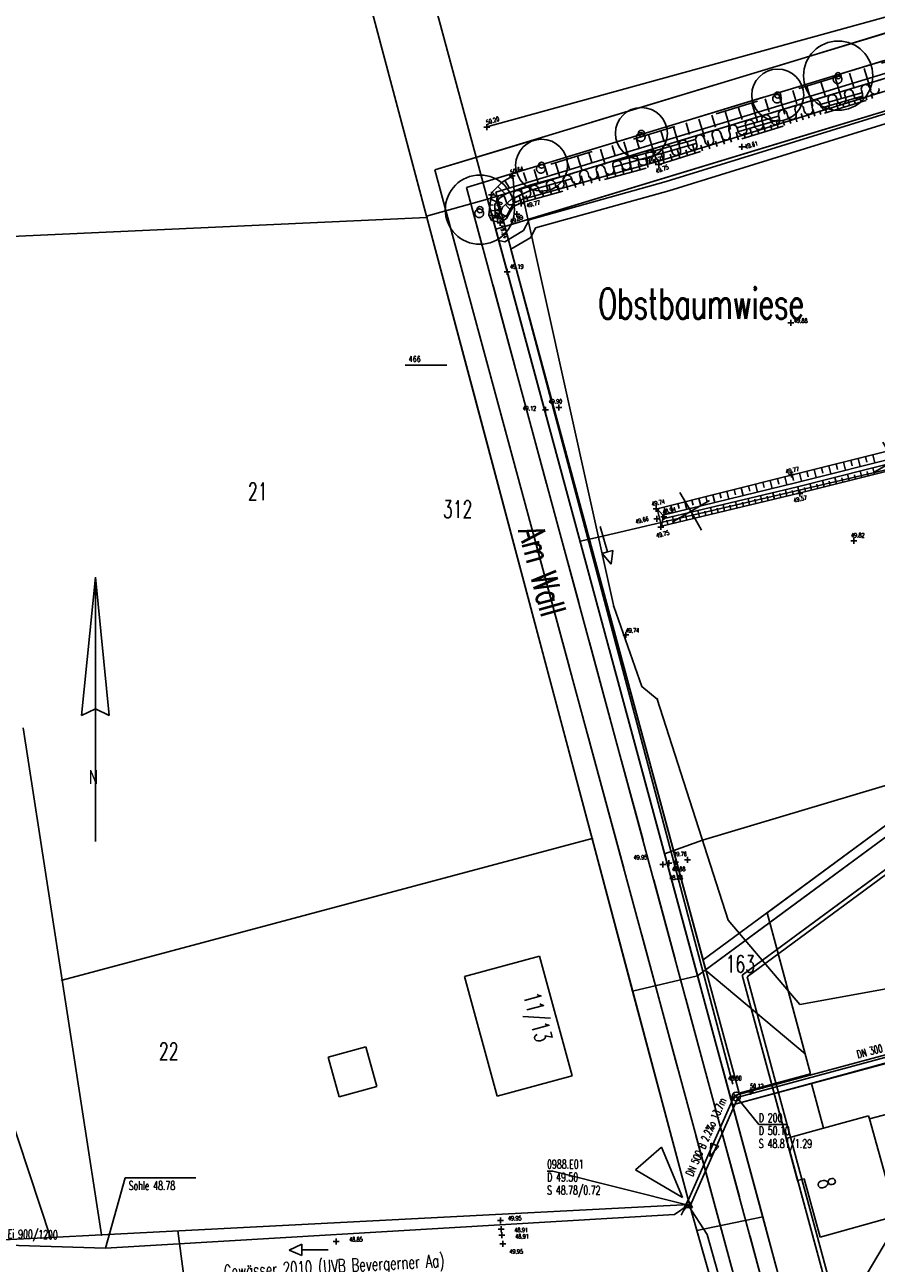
# Model space of a CAD drawing. Extents: x 3408772 to 3410442, y 5787844 to 5790056.
# Tile 27 of 80: x 3409708 to 3409806, y 5788700 to 5788843. Entities that reach past the tile are written whole.
import ezdxf

# ---------------------------------------------------------------- set-up
doc = ezdxf.new("R2010")
doc.units = 0
doc.header["$MEASUREMENT"] = 0
for name, pattern in [('LINIENART0', [0]), ('LINIENART1', [50, 40, -10]), ('LINIENART2', [26, 20, -6]), ('LINIENART4', [120, 70, -10, 10, -10, 10, -10]), ('LINIENART5', [10, 5, -5]), ('LINIENART6', [65, 40, -10, 5, -10])]:
    doc.linetypes.add(name, pattern=pattern)
for name, color, linetype in [('bauabschnitte1', 7, 'Continuous'), ('dxf_amwasser3', 7, 'Continuous'), ('Gewaesser-Nr__59', 7, 'Continuous'), ('Gewässer', 7, 'Continuous'), ('Gewässer verrohrt', 7, 'Continuous'), ('hoehen_lp', 7, 'Continuous'), ('K140-KATASTERTOPO', 7, 'Continuous'), ('KATASTER', 7, 'Continuous'), ('NULLEBENE', 7, 'Continuous'), ('Parzelierung_B-Plan', 7, 'Continuous'), ('Schmelzer_frei', 7, 'Continuous'), ('Straßenbau', 7, 'Continuous'), ('SwKanalPlanung', 7, 'Continuous'), ('TOP-BOESCHUNG', 7, 'Continuous'), ('TOP-HOEHENI', 7, 'Continuous'), ('TOP-LINIEN', 7, 'Continuous'), ('TOP-SYMBOLE', 7, 'Continuous')]:
    doc.layers.add(name, color=color, linetype=linetype)
doc.styles.add('SIMPLEX', font='simplex')

# ---------------------------------------------------------------- blocks, each defined once
blk = doc.blocks.new('806-303')
at = {"layer": 'NULLEBENE', "color": 7, "linetype": 'LINIENART6'}
blk.add_circle((0, -0.006), 0.251, dxfattribs=at)
blk = doc.blocks.new('GELAEN-109')
at = {"layer": 'NULLEBENE', "color": 1, "linetype": 'LINIENART0'}
for p, q in [((-0.188, 0.188), (0.188, -0.188)), ((-0.188, -0.188), (0.188, 0.188))]:
    blk.add_line(p, q, dxfattribs=at)
blk = doc.blocks.new('GEWPFEIL-242')
at = {"layer": 'NULLEBENE', "color": 194, "linetype": 'LINIENART0'}
for p, q in [((-22.65827, -0.11079), (-0.00046, 10.10744)), ((-0.00046, 10.10744), (-0.00046, 0.00028)), ((0, 0), (0, -10)), ((0, 0), (46.944, 0)), ((-22.65827, -0.11079), (-22.65827, -0.11079)), ((-0.00046, -9.99972), (-22.65827, -0.11079))]:
    blk.add_line(p, q, dxfattribs=at)
blk = doc.blocks.new('NORDPFEIL-57')
at = {"layer": 'NULLEBENE', "color": 144, "linetype": 'LINIENART0'}
for p, q in [((0, 38.1882), (-2, 18.1882)), ((0, 38.1882), (0, 38.1882)), ((0, 19.1882), (0, 38.1882)), ((0, 38.1882), (2, 18.1882)), ((-2, 18.1882), (0, 19.1882)), ((0, 0), (0, 19.1882)), ((2, 18.1882), (0, 19.1882))]:
    blk.add_line(p, q, dxfattribs=at)
at = {"layer": 'NULLEBENE', "color": 144, "linetype": 'LINIENART0', "style": 'SIMPLEX', "width": 0.66046}
blk.add_text('N', height=2, dxfattribs=at).set_placement((-0.91373, 8.31812))
blk = doc.blocks.new('EINLEITUNGSSTELLE-88')
at = {"layer": 'NULLEBENE', "color": 101, "linetype": 'LINIENART0'}
for p, q in [((0, 0), (0.3, 0.1)), ((0.3, 0.1), (0.3, -0.1)), ((0, 0), (0, 0)), ((0.3, -0.1), (0, 0))]:
    blk.add_line(p, q, dxfattribs=at)
blk = doc.blocks.new('ROTKREUZ-38')
at = {"layer": 'NULLEBENE', "color": 147, "linetype": 'LINIENART0'}
for p, q in [((0, 0), (-0.70736, 0.70686)), ((0.70726, 0.70726), (-0.70695, -0.70695)), ((0.70773, -0.70723), (0, 0))]:
    blk.add_line(p, q, dxfattribs=at)
blk = doc.blocks.new('NORM-12')
at = {"layer": 'NULLEBENE', "color": 144, "linetype": 'LINIENART0'}
for q in [(-0.35355, 0.35355), (-0.35355, -0.35355), (0.35428, 0.35428), (0.35355, -0.35355)]:
    blk.add_line((0, 0), q, dxfattribs=at)
at = {"layer": 'NULLEBENE', "color": 88, "linetype": 'LINIENART0'}
blk.add_line((0.5, 0), (0.5, 0), dxfattribs=at)
at = {"layer": 'NULLEBENE', "color": 144, "linetype": 'LINIENART0'}
blk.add_circle((0, 0), 0.5, dxfattribs=at)
blk = doc.blocks.new('RPFEIL-34')
at = {"layer": 'NULLEBENE', "color": 1, "linetype": 'LINIENART0'}
for p, q in [((0.00025, 0.25048), (-0.74975, 0.50048)), ((-0.74975, -0.49952), (-0.74975, 0.50048)), ((0.00025, 0.25048), (0.75025, 0.00048)), ((0.75025, 0.00048), (0.00025, 0.25048)), ((0.75025, 0.00048), (0.00025, -0.24952)), ((0.00025, -0.24952), (-0.74975, -0.49952))]:
    blk.add_line(p, q, dxfattribs=at)
at = {"layer": 'NULLEBENE', "color": 253, "linetype": 'LINIENART0'}
blk.add_line((0.00025, -0.24952), (0.00025, -0.24952), dxfattribs=at)
blk = doc.blocks.new('EINLEITUNGSBW-101')
at = {"layer": 'NULLEBENE', "color": 101, "linetype": 'LINIENART0'}
for p, q in [((-0.5, -0.28867), (0, 0.57733)), ((-0.5, -0.28867), (0, 0.57733)), ((0, 0.57733), (0.5, -0.28867)), ((0, 0), (0.13452, 0.10425)), ((-0.5, -0.28867), (0.5, -0.28867))]:
    blk.add_line(p, q, dxfattribs=at)

msp = doc.modelspace()

# ---------------------------------------------------------------- linework, layer by layer
at = {"layer": 'bauabschnitte1', "color": 188, "linetype": 'LINIENART1'}
for p in [(3409844.75, 5788848.49), (3409798.951, 5788684.179)]:
    msp.add_line(p, (3409761.373, 5788823.163), dxfattribs=at)
at = {"layer": 'dxf_amwasser3', "color": 88, "linetype": 'LINIENART0'}
msp.add_line((3409790.352, 5788833.815), (3409790.792, 5788832.371), dxfattribs=at)
at = {"layer": 'Gewaesser-Nr__59', "color": 154, "linetype": 'LINIENART0'}
msp.add_arc((3409787.28773, 5788704.06802), 3.9145, 133.82335, 155.11204, dxfattribs=at)
at = {"layer": 'Gewässer', "color": 170, "linetype": 'LINIENART0'}
for p, q in [((3409762.33936, 5788823.96835), (3409910.36186, 5788869.1018)), ((3409789.727, 5788720.857, 48.809), (3409762.33936, 5788823.96835)), ((3409782.98065, 5788705.7992), (3409784.57719, 5788706.89224, 49.5)), ((3409782.98065, 5788705.7992), (3409784.57719, 5788706.89224, 49.5)), ((3409786.73992, 5788703.49794), (3409784.57719, 5788706.89224, 49.5)), ((3409717.19327, 5788701.89692), (3409782.98065, 5788705.7992)), ((3409717.19327, 5788701.89692), (3409782.98065, 5788705.7992)), ((3409797.97108, 5788664.26166), (3409786.73992, 5788703.49794)), ((3409797.97108, 5788664.26166), (3409786.73992, 5788703.49794))]:
    msp.add_line(p, q, dxfattribs=at)
at = {"layer": 'Gewässer verrohrt', "color": 140, "linetype": 'LINIENART0'}
for q in [(3409717.19327, 5788701.89692), (3409727.647, 5788710.036)]:
    msp.add_line((3409719.482, 5788710.036), q, dxfattribs=at)
at = {"layer": 'Gewässer verrohrt', "color": 170, "linetype": 'LINIENART1'}
msp.add_line((3409688.46996, 5788702.80617), (3409717.19327, 5788701.89692), dxfattribs=at)
at = {"layer": 'K140-KATASTERTOPO', "color": 95, "linetype": 'LINIENART0'}
for p, q in [((3409801.541, 5788837.231), (3409802.284, 5788834.798)), ((3409803.207, 5788837.74), (3409803.711, 5788836.091)), ((3409804.891, 5788838.254), (3409805.659, 5788835.74)), ((3409796.644, 5788835.736), (3409797.116, 5788834.192)), ((3409798.259, 5788836.229), (3409798.978, 5788833.875)), ((3409799.891, 5788836.728), (3409800.379, 5788835.132)), ((3409791.9, 5788834.288), (3409792.573, 5788832.085)), ((3409793.465, 5788834.765), (3409793.921, 5788833.272)), ((3409795.046, 5788835.248), (3409795.742, 5788832.971)), ((3409803.221, 5788833.987), (3409803.036, 5788834.587)), ((3409803.887, 5788834.193), (3409803.766, 5788834.583)), ((3409804.552, 5788834.398), (3409804.376, 5788834.969)), ((3409805.218, 5788834.604), (3409805.103, 5788834.975)), ((3409805.883, 5788834.81), (3409805.716, 5788835.351)), ((3409787.303, 5788832.884), (3409787.729, 5788831.489)), ((3409788.819, 5788833.347), (3409789.469, 5788831.218)), ((3409790.351, 5788833.815), (3409790.792, 5788832.371)), ((3409797.842, 5788832.325), (3409797.62, 5788833.045)), ((3409798.535, 5788832.539), (3409798.39, 5788833.009)), ((3409799.219, 5788832.75), (3409799.006, 5788833.439)), ((3409799.893, 5788832.959), (3409799.754, 5788833.408)), ((3409800.559, 5788833.164), (3409800.355, 5788833.824)), ((3409801.224, 5788833.37), (3409801.092, 5788833.8)), ((3409801.89, 5788833.576), (3409801.695, 5788834.205)), ((3409802.555, 5788833.781), (3409802.429, 5788834.191)), ((3409782.848, 5788831.524), (3409783.454, 5788829.538)), ((3409784.317, 5788831.972), (3409784.728, 5788830.625)), ((3409785.802, 5788832.426), (3409786.43, 5788830.37)), ((3409793.479, 5788830.976), (3409793.226, 5788831.793)), ((3409794.231, 5788831.209), (3409794.066, 5788831.742)), ((3409794.973, 5788831.438), (3409794.731, 5788832.222)), ((3409795.705, 5788831.664), (3409795.547, 5788832.176)), ((3409796.427, 5788831.887), (3409796.195, 5788832.639)), ((3409797.14, 5788832.108), (3409796.988, 5788832.598)), ((3409778.534, 5788830.207), (3409778.916, 5788828.955)), ((3409779.955, 5788830.64), (3409780.54, 5788828.724)), ((3409781.394, 5788831.08), (3409781.791, 5788829.779)), ((3409788.741, 5788829.512), (3409788.456, 5788830.434)), ((3409789.558, 5788829.764), (3409789.371, 5788830.367)), ((3409790.363, 5788830.013), (3409790.09, 5788830.9)), ((3409791.158, 5788830.259), (3409790.979, 5788830.838)), ((3409791.942, 5788830.501), (3409791.679, 5788831.353)), ((3409792.716, 5788830.74), (3409792.544, 5788831.296)), ((3409774.41, 5788828.947), (3409774.95, 5788827.179)), ((3409775.762, 5788829.36), (3409776.129, 5788828.158)), ((3409777.137, 5788829.78), (3409777.699, 5788827.939)), ((3409783.597, 5788827.922), (3409783.276, 5788828.959)), ((3409784.484, 5788828.196), (3409784.274, 5788828.875)), ((3409785.359, 5788828.467), (3409785.05, 5788829.465)), ((3409786.222, 5788828.733), (3409786.02, 5788829.386)), ((3409787.073, 5788828.996), (3409786.776, 5788829.956)), ((3409787.913, 5788829.256), (3409787.719, 5788829.883)), ((3409769.218, 5788827.362), (3409769.715, 5788825.733)), ((3409770.484, 5788827.749), (3409770.822, 5788826.64)), ((3409771.771, 5788828.142), (3409772.289, 5788826.444)), ((3409773.08, 5788828.541), (3409773.432, 5788827.386)), ((3409778.069, 5788826.307), (3409777.762, 5788827.405)), ((3409778.999, 5788826.567), (3409778.794, 5788827.299)), ((3409779.929, 5788826.827), (3409779.623, 5788827.925)), ((3409780.86, 5788827.087), (3409780.655, 5788827.819)), ((3409781.786, 5788827.362), (3409781.453, 5788828.44)), ((3409782.698, 5788827.644), (3409782.48, 5788828.349)), ((3409763.04, 5788825.115), (3409764.305, 5788825.862)), ((3409764.446, 5788824.123), (3409764.305, 5788825.862)), ((3409765.541, 5788826.24), (3409765.858, 5788825.202)), ((3409766.747, 5788826.608), (3409767.224, 5788825.044)), ((3409767.972, 5788826.982), (3409768.297, 5788825.918)), ((3409772.489, 5788824.749), (3409772.183, 5788825.846)), ((3409773.419, 5788825.009), (3409773.215, 5788825.74)), ((3409774.349, 5788825.269), (3409774.042, 5788826.365)), ((3409775.278, 5788825.528), (3409775.074, 5788826.26)), ((3409776.208, 5788825.788), (3409775.902, 5788826.885)), ((3409777.138, 5788826.048), (3409776.934, 5788826.779)), ((3409761.821, 5788823.895), (3409763.04, 5788825.115)), ((3409762.554, 5788824.628), (3409763.448, 5788823.733)), ((3409763.376, 5788825.313), (3409763.888, 5788824.448)), ((3409766.362, 5788824.806), (3409764.446, 5788824.123)), ((3409766.914, 5788823.193), (3409766.608, 5788824.288)), ((3409768.772, 5788823.712), (3409768.466, 5788824.807)), ((3409769.701, 5788823.971), (3409769.497, 5788824.702)), ((3409770.63, 5788824.23), (3409770.324, 5788825.327)), ((3409771.56, 5788824.49), (3409771.356, 5788825.221)), ((3409761.519, 5788821.36), (3409761.821, 5788823.895)), ((3409761.733, 5788823.153), (3409762.412, 5788822.833)), ((3409761.887, 5788823.961), (3409762.41, 5788823.438)), ((3409764.446, 5788824.123), (3409763.552, 5788823.805)), ((3409764.09, 5788823.139), (3409765.024, 5788823.583)), ((3409764.535, 5788822.399), (3409764.294, 5788822.919)), ((3409765.024, 5788823.583), (3409766.361, 5788824.219)), ((3409765.239, 5788822.725), (3409765.024, 5788823.583)), ((3409766.032, 5788822.946), (3409765.848, 5788823.603)), ((3409767.843, 5788823.452), (3409767.639, 5788824.182)), ((3409761.582, 5788821.885), (3409762.212, 5788821.81)), ((3409761.657, 5788822.519), (3409762.015, 5788822.477)), ((3409764.049, 5788821.836), (3409763.426, 5788822.537)), ((3409761.565, 5788821.261), (3409762.005, 5788821.329)), ((3409761.833, 5788820.681), (3409762.232, 5788821.084)), ((3409762.497, 5788820.546), (3409762.569, 5788820.898)), ((3409763.121, 5788820.649), (3409762.704, 5788821.287)), ((3409763.648, 5788821.087), (3409763.081, 5788821.377)), ((3409796.605, 5788791.291), (3409828.753, 5788799.318)), ((3409828.946, 5788798.381), (3409796.982, 5788790.378)), ((3409797.185, 5788789.899), (3409829.104, 5788798.012)), ((3409829.132, 5788797.092), (3409797.401, 5788789.176)), ((3409802.516, 5788792.767), (3409802.752, 5788791.823)), ((3409803.365, 5788792.979), (3409803.522, 5788792.35)), ((3409804.213, 5788793.191), (3409804.449, 5788792.247)), ((3409805.061, 5788793.402), (3409805.218, 5788792.774)), ((3409805.909, 5788793.614), (3409806.144, 5788792.672)), ((3409797.418, 5788791.494), (3409797.654, 5788790.546)), ((3409798.268, 5788791.706), (3409798.426, 5788791.075)), ((3409799.119, 5788791.919), (3409799.355, 5788790.972)), ((3409799.969, 5788792.131), (3409800.126, 5788791.5)), ((3409800.818, 5788792.343), (3409801.054, 5788791.398)), ((3409801.667, 5788792.555), (3409801.825, 5788791.925)), ((3409803.169, 5788790.615), (3409802.98, 5788791.372)), ((3409804.63, 5788790.979), (3409804.439, 5788791.743)), ((3409805.363, 5788791.162), (3409805.236, 5788791.674)), ((3409806.099, 5788791.346), (3409805.907, 5788792.116)), ((3409780.978, 5788787.374), (3409796.605, 5788791.291)), ((3409796.982, 5788790.378), (3409781.634, 5788786.63)), ((3409791.525, 5788790.018), (3409791.678, 5788789.407)), ((3409792.358, 5788790.226), (3409792.588, 5788789.305)), ((3409793.193, 5788790.436), (3409793.348, 5788789.818)), ((3409794.032, 5788790.646), (3409794.265, 5788789.715)), ((3409794.874, 5788790.857), (3409795.03, 5788790.233)), ((3409795.719, 5788791.069), (3409795.955, 5788790.127)), ((3409796.567, 5788791.281), (3409796.725, 5788790.65)), ((3409797.403, 5788789.177), (3409797.221, 5788789.908)), ((3409798.833, 5788789.533), (3409798.649, 5788790.271)), ((3409799.551, 5788789.712), (3409799.427, 5788790.206)), ((3409800.27, 5788789.892), (3409800.085, 5788790.636)), ((3409800.992, 5788790.072), (3409800.868, 5788790.57)), ((3409801.716, 5788790.252), (3409801.528, 5788791.003)), ((3409802.441, 5788790.433), (3409802.316, 5788790.936)), ((3409803.898, 5788790.797), (3409803.772, 5788791.304)), ((3409797.401, 5788789.176), (3409781.476, 5788785.362)), ((3409781.642, 5788786.211), (3409797.185, 5788789.899)), ((3409785.784, 5788788.579), (3409786.005, 5788787.697)), ((3409786.595, 5788788.782), (3409786.743, 5788788.191)), ((3409787.409, 5788788.986), (3409787.633, 5788788.095)), ((3409788.226, 5788789.191), (3409788.376, 5788788.593)), ((3409789.046, 5788789.396), (3409789.272, 5788788.495)), ((3409789.869, 5788789.603), (3409790.021, 5788788.999)), ((3409790.696, 5788789.81), (3409790.924, 5788788.899)), ((3409791.664, 5788787.802), (3409791.486, 5788788.547)), ((3409793.104, 5788788.147), (3409792.927, 5788788.889)), ((3409793.823, 5788788.319), (3409793.705, 5788788.813)), ((3409794.541, 5788788.491), (3409794.364, 5788789.23)), ((3409795.258, 5788788.663), (3409795.14, 5788789.154)), ((3409795.974, 5788788.834), (3409795.798, 5788789.57)), ((3409796.689, 5788789.005), (3409796.572, 5788789.495)), ((3409798.117, 5788789.355), (3409797.995, 5788789.844)), ((3409781.775, 5788787.574), (3409781.918, 5788787.002)), ((3409782.571, 5788787.773), (3409782.787, 5788786.912)), ((3409783.37, 5788787.973), (3409783.514, 5788787.396)), ((3409784.172, 5788788.174), (3409784.39, 5788787.303)), ((3409784.976, 5788788.376), (3409785.123, 5788787.792)), ((3409785.865, 5788786.413), (3409785.684, 5788787.17)), ((3409786.593, 5788786.588), (3409786.472, 5788787.091)), ((3409787.32, 5788786.762), (3409787.14, 5788787.515)), ((3409788.046, 5788786.936), (3409787.926, 5788787.437)), ((3409788.772, 5788787.109), (3409788.592, 5788787.86)), ((3409789.496, 5788787.283), (3409789.377, 5788787.782)), ((3409790.22, 5788787.456), (3409790.041, 5788788.204)), ((3409790.942, 5788787.629), (3409790.823, 5788788.127)), ((3409792.385, 5788787.975), (3409792.266, 5788788.47)), ((3409782.21, 5788785.538), (3409782.088, 5788786.047)), ((3409782.943, 5788785.713), (3409782.76, 5788786.476)), ((3409783.675, 5788785.889), (3409783.553, 5788786.396)), ((3409784.406, 5788786.064), (3409784.224, 5788786.824)), ((3409785.136, 5788786.238), (3409785.015, 5788786.744))]:
    msp.add_line(p, q, dxfattribs=at)
at = {"layer": 'KATASTER', "color": 92, "linetype": 'LINIENART0'}
for p, q in [((3409740.59, 5788900), (3409761.37, 5788823.16)), ((3409754.32, 5788821.19), (3409733.83, 5788898.08)), ((3409800, 5788831.13), (3409845.83, 5788845.05)), ((3409815.71, 5788839.67), (3409800, 5788834.9)), ((3409800, 5788834.9), (3409761.37, 5788823.16)), ((3409762.31, 5788819.69), (3409800, 5788831.13)), ((3409754.32, 5788821.19), (3409761.37, 5788823.16)), ((3409761.37, 5788823.16), (3409762.31, 5788819.69)), ((3409759.96, 5788800), (3409754.32, 5788821.19)), ((3409762.31, 5788819.69), (3409767.63, 5788800)), ((3409773.45, 5788749.24), (3409759.96, 5788800)), ((3409767.63, 5788800), (3409785.65, 5788733.38)), ((3409815.8, 5788755.63), (3409800, 5788743.97)), ((3409778.14, 5788731.63), (3409773.45, 5788749.24)), ((3409800, 5788743.97), (3409785.65, 5788733.38)), ((3409785.65, 5788733.38), (3409778.14, 5788731.63)), ((3409785.65, 5788733.38), (3409789.68, 5788718.47)), ((3409784.71, 5788706.96), (3409778.14, 5788731.63)), ((3409829.53, 5788729.37), (3409800, 5788721.29)), ((3409800, 5788721.29), (3409789.68, 5788718.47)), ((3409789.68, 5788718.47), (3409793.18, 5788705.51)), ((3409785.56, 5788703.95), (3409784.71, 5788706.96)), ((3409793.18, 5788705.51), (3409785.56, 5788703.95)), ((3409793.18, 5788705.51), (3409794.67, 5788700)), ((3409786.68, 5788700), (3409785.56, 5788703.95))]:
    msp.add_line(p, q, dxfattribs=at)
at = {"layer": 'Parzelierung_B-Plan', "color": 176, "linetype": 'LINIENART0'}
msp.add_line((3409815.8, 5788755.63), (3409785.65, 5788733.38), dxfattribs=at)
at = {"layer": 'SwKanalPlanung', "color": 101, "linetype": 'LINIENART2'}
for p, q in [((3409832.48575, 5788731.03665, 50.3), (3409790.08736, 5788719.59443, 50)), ((3409832.56392, 5788730.74701, 50.3), (3409790.16552, 5788719.30479, 50)), ((3409789.89777, 5788719.55066, 50.1), (3409784.34852, 5788706.99329, 49.5)), ((3409790.35511, 5788719.34856, 50.1), (3409784.80585, 5788706.79119, 49.5)), ((3409784.57719, 5788706.89224, 49.5), (3409784.57719, 5788706.89224)), ((3409784.57719, 5788706.89224, 49.5), (3409784.57719, 5788706.89224))]:
    msp.add_line(p, q, dxfattribs=at)
at = {"layer": 'SwKanalPlanung', "color": 101, "linetype": 'LINIENART0'}
for p, q in [((3409790.12644, 5788719.44961), (3409792.71345, 5788716.18816)), ((3409796.04845, 5788716.18816), (3409792.71345, 5788716.18816)), ((3409768.91572, 5788710.80699), (3409768.24872, 5788710.80699)), ((3409768.91572, 5788710.80699), (3409784.57719, 5788706.89224))]:
    msp.add_line(p, q, dxfattribs=at)
at = {"layer": 'TOP-BOESCHUNG', "color": 88, "linetype": 'LINIENART5'}
for p, q in [((3409811.706, 5788840.335), (3409764.305, 5788825.862)), ((3409780.549, 5788828.727), (3409808.586, 5788836.558)), ((3409780.786, 5788828.25), (3409808.716, 5788836.205)), ((3409781.215, 5788827.186), (3409808.854, 5788835.728)), ((3409766.362, 5788824.806), (3409780.549, 5788828.727)), ((3409765.239, 5788822.725), (3409781.215, 5788827.186)), ((3409766.361, 5788824.219), (3409780.786, 5788828.25)), ((3409763.552, 5788823.805), (3409766.362, 5788824.806)), ((3409762.192, 5788822.542), (3409762.704, 5788823.22)), ((3409762.704, 5788823.22), (3409763.552, 5788823.805)), ((3409763.079, 5788822.223), (3409764.09, 5788823.139)), ((3409764.09, 5788823.139), (3409766.361, 5788824.219)), ((3409762.232, 5788821.084), (3409762.192, 5788822.542)), ((3409762.618, 5788821.073), (3409763.079, 5788822.223)), ((3409763.555, 5788820.906), (3409763.963, 5788821.701)), ((3409763.963, 5788821.701), (3409764.359, 5788822.317)), ((3409764.359, 5788822.317), (3409765.239, 5788822.725)), ((3409761.519, 5788821.36), (3409761.833, 5788820.681)), ((3409761.833, 5788820.681), (3409762.832, 5788820.478)), ((3409762.232, 5788821.084), (3409762.618, 5788821.073)), ((3409762.832, 5788820.478), (3409763.555, 5788820.906)), ((3409780.978, 5788787.374), (3409781.634, 5788786.63)), ((3409780.978, 5788787.374), (3409781.476, 5788785.362)), ((3409781.642, 5788786.211), (3409781.476, 5788785.362)), ((3409781.634, 5788786.63), (3409781.642, 5788786.211))]:
    msp.add_line(p, q, dxfattribs=at)
at = {"layer": 'TOP-HOEHENI', "color": 95, "linetype": 'LINIENART0'}
for p, q in [((3409761.373, 5788823.163), (3409739.259, 5788904.9)), ((3409733.829, 5788898.08), (3409754.361, 5788821.051)), ((3409912.82, 5788874.385), (3409755.281, 5788826.538)), ((3409915.13775, 5788871.95389), (3409758.93615, 5788824.5131)), ((3409761.373, 5788823.163), (3409916.683, 5788870.333)), ((3409845.8289, 5788845.05116), (3409763.36611, 5788820.00596)), ((3409809.0776, 5788842.87713), (3409794.83361, 5788838.55102)), ((3409815.71, 5788839.666), (3409765.266, 5788824.348)), ((3409807.09637, 5788839.14009), (3409797.87367, 5788836.33901)), ((3409787.68108, 5788836.37868), (3409773.4371, 5788832.05257)), ((3409781.293, 5788827.593), (3409808.932, 5788836.135)), ((3409804.69793, 5788835.33518), (3409804.58074, 5788835.76645)), ((3409805.54659, 5788836.02743), (3409805.64248, 5788835.67112)), ((3409793.27559, 5788834.94251), (3409784.05289, 5788832.14144)), ((3409800.86617, 5788834.18179), (3409800.7513, 5788834.60448)), ((3409801.71715, 5788834.86548), (3409801.81855, 5788834.48881)), ((3409802.78424, 5788834.75037), (3409802.66504, 5788835.1891)), ((3409803.63088, 5788835.45009), (3409803.73223, 5788835.07362)), ((3409781.99841, 5788825.19434), (3409809.67788, 5788833.74885)), ((3409795.97676, 5788833.10857), (3409796.07897, 5788832.72891)), ((3409797.04467, 5788832.99046), (3409796.92066, 5788833.44697)), ((3409797.8865, 5788833.70796), (3409797.98535, 5788833.34072)), ((3409798.95104, 5788833.6023), (3409798.83915, 5788834.01401)), ((3409799.805, 5788834.27499), (3409799.90047, 5788833.92023)), ((3409810.00606, 5788832.69894), (3409782.3089, 5788824.13896)), ((3409791.30816, 5788831.21923), (3409791.17861, 5788831.69621)), ((3409792.14445, 5788831.95721), (3409792.24796, 5788831.57275)), ((3409793.21366, 5788831.8343), (3409793.09104, 5788832.28567)), ((3409794.05688, 5788832.54669), (3409794.16673, 5788832.1388)), ((3409795.13242, 5788832.40035), (3409795.01092, 5788832.84757)), ((3409779.45482, 5788830.74493), (3409770.23212, 5788827.94386)), ((3409786.39996, 5788830.21551), (3409786.51709, 5788829.7807)), ((3409787.48279, 5788830.04224), (3409787.35227, 5788830.52279)), ((3409788.31811, 5788830.78382), (3409788.43265, 5788830.35858)), ((3409789.39835, 5788830.62011), (3409789.26325, 5788831.11758)), ((3409790.22909, 5788831.37861), (3409790.34246, 5788830.9577)), ((3409766.28456, 5788829.88024), (3409755.28088, 5788826.53825)), ((3409781.74606, 5788828.27183), (3409781.60398, 5788828.79511)), ((3409782.56981, 5788829.05617), (3409782.69779, 5788828.58126)), ((3409783.66349, 5788828.84278), (3409783.52349, 5788829.35839)), ((3409784.48933, 5788829.61942), (3409784.60296, 5788829.19752)), ((3409785.56867, 5788829.45904), (3409785.43412, 5788829.95448)), ((3409765.317, 5788823.132), (3409781.293, 5788827.593)), ((3409776.83116, 5788827.29283), (3409776.92943, 5788826.92774)), ((3409777.89513, 5788827.1893), (3409777.77849, 5788827.61855)), ((3409778.74432, 5788827.87958), (3409778.86092, 5788827.44675)), ((3409779.82662, 5788827.70828), (3409779.69284, 5788828.2009)), ((3409780.65867, 5788828.46195), (3409780.78035, 5788828.01032)), ((3409755.28088, 5788826.53825), (3409794.73217, 5788680.6258)), ((3409755.28088, 5788826.53825), (3409758.28243, 5788815.43687)), ((3409765.63405, 5788826.54735), (3409758.93615, 5788824.5131)), ((3409772.12384, 5788825.54664), (3409772.033, 5788825.88051)), ((3409772.99886, 5788826.14145), (3409773.08164, 5788825.83361)), ((3409774.04732, 5788826.09524), (3409773.95138, 5788826.44796)), ((3409774.91724, 5788826.70892), (3409775.00413, 5788826.38587)), ((3409775.96982, 5788826.64747), (3409775.86532, 5788827.03184)), ((3409758.93615, 5788824.5131), (3409797.26347, 5788682.75772)), ((3409758.93615, 5788824.5131), (3409760.76318, 5788817.75574)), ((3409761.373, 5788823.163), (3409765.266, 5788824.348)), ((3409765.266, 5788824.348), (3409775.96, 5788776.061)), ((3409766.16381, 5788820.76898), (3409781.99841, 5788825.19434)), ((3409766.18463, 5788820.77864), (3409781.99841, 5788825.19434)), ((3409767.25622, 5788824.39288), (3409767.30614, 5788824.20651)), ((3409768.2718, 5788824.46821), (3409768.20049, 5788824.72991)), ((3409769.16637, 5788824.99075), (3409769.23097, 5788824.75011)), ((3409770.19663, 5788825.01182), (3409770.11886, 5788825.29739)), ((3409771.08473, 5788825.55828), (3409771.15817, 5788825.28499)), ((3409761.37, 5788823.16), (3409754.32, 5788821.19)), ((3409761.37, 5788823.16), (3409754.32, 5788821.19)), ((3409789.682, 5788718.464), (3409761.373, 5788823.163)), ((3409798.951, 5788684.179), (3409761.373, 5788823.163)), ((3409761.373, 5788823.163), (3409761.80074, 5788821.58105)), ((3409761.93539, 5788821.08304), (3409761.373, 5788823.163)), ((3409762.76648, 5788821.84244), (3409762.45646, 5788822.98649)), ((3409763.4223, 5788823.24748), (3409763.52252, 5788822.8752)), ((3409764.48821, 5788823.13677), (3409764.37484, 5788823.55392)), ((3409764.437, 5788822.724), (3409765.317, 5788823.132)), ((3409765.3401, 5788823.81709), (3409765.37869, 5788823.67589)), ((3409766.343, 5788823.9425), (3409766.29098, 5788824.12969)), ((3409782.3089, 5788824.13896), (3409766.92294, 5788819.83899)), ((3409763.633, 5788821.313), (3409764.041, 5788822.108)), ((3409764.041, 5788822.108), (3409764.437, 5788822.724)), ((3409702.693, 5788818.674), (3409754.361, 5788821.051)), ((3409754.361, 5788821.051), (3409773.451, 5788749.242)), ((3409761.911, 5788821.088), (3409762.91, 5788820.885)), ((3409762.91, 5788820.885), (3409761.93539, 5788821.08304)), ((3409761.93539, 5788821.08304), (3409762.66527, 5788818.38364)), ((3409762.91, 5788820.885), (3409763.633, 5788821.313)), ((3409763.36611, 5788820.00596), (3409790.45673, 5788719.81308)), ((3409763.36611, 5788820.00596), (3409786.61897, 5788734.00408)), ((3409765.52764, 5788819.52937), (3409766.16381, 5788820.76898)), ((3409766.16381, 5788820.76898), (3409766.18463, 5788820.77864)), ((3409763.35533, 5788818.24342), (3409765.52764, 5788819.52937)), ((3409766.36128, 5788818.74458), (3409764.07337, 5788817.39019)), ((3409766.92294, 5788819.83899), (3409766.36128, 5788818.74458)), ((3409762.66527, 5788818.38364), (3409763.35533, 5788818.24342)), ((3409785.64714, 5788733.38397), (3409762.66527, 5788818.38364)), ((3409764.07337, 5788817.39019), (3409786.28897, 5788735.22459)), ((3409762.00016, 5788813.18072), (3409764.47832, 5788804.01511)), ((3409760.363, 5788807.74178), (3409764.55595, 5788792.23395)), ((3409751.852, 5788803.954), (3409756.652, 5788803.954)), ((3409765.7153, 5788799.4401), (3409768.19347, 5788790.27448)), ((3409774.178, 5788784.109), (3409823.947, 5788795.727)), ((3409769.43044, 5788785.69947), (3409771.90861, 5788776.53386)), ((3409766.63652, 5788784.53886), (3409770.82947, 5788769.03103)), ((3409774.178, 5788784.109), (3409772.066, 5788783.616)), ((3409775.96, 5788776.061), (3409779.213, 5788766.823)), ((3409773.14558, 5788771.95884), (3409775.62375, 5788762.79323)), ((3409779.213, 5788766.823), (3409780.971, 5788765.377)), ((3409780.971, 5788765.377), (3409789.171, 5788739.817)), ((3409707.671, 5788762.052), (3409712.186, 5788732.886)), ((3409772.91004, 5788761.33594), (3409777.103, 5788745.82811)), ((3409786.203, 5788749.07), (3409830.459, 5788762.276)), ((3409776.86073, 5788758.21822), (3409779.33889, 5788749.0526)), ((3409790.80658, 5788733.46269), (3409822.74875, 5788757.03188)), ((3409822.74875, 5788757.03188), (3409801.81649, 5788741.58658)), ((3409816.94424, 5788756.47719), (3409785.64714, 5788733.38397)), ((3409786.28897, 5788735.22459), (3409815.40601, 5788756.7092)), ((3409791.37845, 5788733.26327), (3409823.44795, 5788756.92642)), ((3409793.67264, 5788740.67279), (3409815.40601, 5788756.7092)), ((3409816.94424, 5788756.47719), (3409794.93079, 5788740.2341)), ((3409773.451, 5788749.242), (3409712.186, 5788732.886)), ((3409773.451, 5788749.242), (3409784.71, 5788706.957)), ((3409781.836, 5788747.483), (3409786.203, 5788749.07)), ((3409780.57587, 5788744.47759), (3409783.05403, 5788735.31198)), ((3409801.81649, 5788741.58658), (3409790.80658, 5788733.46269)), ((3409794.93079, 5788740.2341), (3409785.64714, 5788733.38397)), ((3409789.171, 5788739.817), (3409797.461, 5788730.082)), ((3409798.71011, 5788722.04544), (3409793.67264, 5788740.67279)), ((3409798.08149, 5788724.3699), (3409793.67264, 5788740.67279)), ((3409829.63382, 5788740.36387), (3409802.09393, 5788693.62789)), ((3409779.18357, 5788738.13302), (3409783.37652, 5788722.62519)), ((3409758.713, 5788733.296), (3409767.365, 5788735.658)), ((3409767.365, 5788735.658), (3409771.154, 5788721.838)), ((3409797.461, 5788730.082), (3409833.803, 5788736.605)), ((3409700.611, 5788734.036), (3409710.847, 5788703.145)), ((3409712.186, 5788732.886), (3409716.742, 5788703.449)), ((3409762.491, 5788719.464), (3409758.713, 5788733.296)), ((3409785.65, 5788733.38), (3409778.14, 5788731.63)), ((3409785.65, 5788733.38), (3409778.14, 5788731.63)), ((3409785.64714, 5788733.38397), (3409789.682, 5788718.464)), ((3409786.61897, 5788734.00408), (3409798.08149, 5788724.3699)), ((3409790.80658, 5788733.46269), (3409795.81349, 5788714.94269)), ((3409801.9214, 5788692.35023), (3409790.80658, 5788733.46269)), ((3409802.09393, 5788693.62789), (3409791.37845, 5788733.26327)), ((3409784.29101, 5788730.73696), (3409786.76917, 5788721.57135)), ((3409829.451, 5788729.22), (3409789.682, 5788718.464)), ((3409742.946, 5788723.994), (3409747.311, 5788725.179)), ((3409747.311, 5788725.179), (3409748.578, 5788720.593)), ((3409744.21, 5788719.389), (3409742.946, 5788723.994)), ((3409798.821, 5788720.936), (3409807.545, 5788723.295)), ((3409771.154, 5788721.838), (3409762.491, 5788719.464)), ((3409790.45673, 5788719.81308), (3409798.71011, 5788722.04544)), ((3409748.578, 5788720.593), (3409744.21, 5788719.389)), ((3409800.208, 5788715.768), (3409798.821, 5788720.936)), ((3409798.951, 5788684.179), (3409789.682, 5788718.464)), ((3409788.00615, 5788716.99634), (3409790.48432, 5788707.83072)), ((3409805.412, 5788717.215), (3409800.208, 5788715.768)), ((3409805.516, 5788716.839), (3409805.412, 5788717.215)), ((3409809.02, 5788717.796), (3409805.516, 5788716.839)), ((3409795.904, 5788714.571), (3409800.208, 5788715.768)), ((3409805.516, 5788716.839), (3409808.633, 5788705.643)), ((3409785.45709, 5788714.9301), (3409789.65004, 5788699.42227)), ((3409795.81349, 5788714.94269), (3409801.9214, 5788692.35023)), ((3409797.209, 5788709.734), (3409795.904, 5788714.571)), ((3409797.953, 5788709.935), (3409797.209, 5788709.734)), ((3409799.822, 5788703.18), (3409797.953, 5788709.935)), ((3409784.71, 5788706.957), (3409716.742, 5788703.449)), ((3409784.71, 5788706.957), (3409794.692, 5788671.618)), ((3409793.18, 5788705.51), (3409785.56, 5788703.95)), ((3409793.18, 5788705.51), (3409785.56, 5788703.95)), ((3409808.633, 5788705.643), (3409799.822, 5788703.18)), ((3409710.847, 5788703.145), (3409703.854, 5788702.784)), ((3409716.742, 5788703.449), (3409710.847, 5788703.145)), ((3409733.77, 5788640.658), (3409725.57, 5788703.905)), ((3409791.72129, 5788703.25571), (3409794.19946, 5788694.0901))]:
    msp.add_line(p, q, dxfattribs=at)
for centre, radius in [((3409801.902, 5788837.434), 4), ((3409794.912, 5788835.19104), 3), ((3409801.902, 5788837.434), 0.35), ((3409794.912, 5788835.19104), 0.35), ((3409779.154, 5788830.758), 3), ((3409767.615, 5788827.086), 3), ((3409779.154, 5788830.758), 0.35), ((3409767.615, 5788827.086), 0.35), ((3409760.482, 5788821.944), 4), ((3409760.482, 5788821.944), 0.35)]:
    msp.add_circle(centre, radius, dxfattribs=at)
for centre, start, end in [((3409803.14792, 5788835.31974), 15.10452, 195.13893), ((3409805.06362, 5788835.89709), 15.10264, 195.13895), ((3409806.12537, 5788835.80176), 195.13891, 15.1734), ((3409799.32203, 5788834.14465), 15.10246, 195.13898), ((3409801.23418, 5788834.73512), 15.10447, 195.139), ((3409802.30143, 5788834.61946), 195.13893, 15.1709), ((3409804.21512, 5788835.20426), 195.13888, 15.17152), ((3409793.57392, 5788832.41631), 15.10712, 195.1389), ((3409795.4938, 5788832.97822), 15.10483, 195.13891), ((3409796.56186, 5788832.85955), 195.13898, 15.16957), ((3409797.40354, 5788833.57761), 15.10371, 195.13891), ((3409798.46824, 5788833.47137), 195.13904, 15.17296), ((3409800.38336, 5788834.05087), 195.139, 15.17208), ((3409789.74614, 5788831.24823), 15.10798, 195.13899), ((3409791.66149, 5788831.82686), 15.10517, 195.13897), ((3409792.73085, 5788831.7034), 195.13899, 15.16992), ((3409794.64961, 5788832.26944), 195.13903, 15.17017), ((3409784.00637, 5788829.48904), 15.10806, 195.13898), ((3409785.91701, 5788830.08512), 15.10895, 195.13898), ((3409786.99997, 5788829.91135), 195.13886, 15.16811), ((3409787.83515, 5788830.65343), 15.10836, 195.13891), ((3409788.91553, 5788830.48923), 195.13892, 15.16703), ((3409790.82535, 5788831.08834), 195.13889, 15.1683), ((3409780.17572, 5788828.33155), 15.11, 195.139), ((3409782.08686, 5788828.92576), 15.1114, 195.13898), ((3409783.18067, 5788828.7119), 195.1389, 15.16604), ((3409785.08585, 5788829.32816), 195.13906, 15.16701), ((3409776.3482, 5788827.16249), 15.10347, 195.13895), ((3409777.41232, 5788827.05839), 195.13897, 15.17159), ((3409778.26137, 5788827.74919), 15.10881, 195.13898), ((3409779.3438, 5788827.57739), 195.13896, 15.16727), ((3409781.26324, 5788828.14096), 195.13892, 15.16561), ((3409770.60174, 5788825.42804), 15.09215, 195.13899), ((3409772.51588, 5788826.01116), 15.0972, 195.13894), ((3409773.56453, 5788825.96426), 195.13907, 15.17885), ((3409774.43426, 5788826.57861), 15.09904, 195.13898), ((3409775.48702, 5788826.51652), 195.13889, 15.17562), ((3409766.77319, 5788824.2628), 15.07205, 195.43179), ((3409767.78902, 5788824.33715), 195.13899, 15.18769), ((3409768.68337, 5788824.86055), 15.08618, 195.139), ((3409769.71386, 5788824.88076), 195.13899, 15.18883), ((3409771.64105, 5788825.41564), 195.13901, 15.18128), ((3409762.93934, 5788823.11713), 15.10411, 195.13897), ((3409764.0054, 5788823.00584), 195.13907, 15.17246), ((3409764.85772, 5788823.68456), 15.36218, 195.13896), ((3409765.86092, 5788823.80894), 195.42393, 15.48581), ((3409762.28363, 5788821.7117), 195.13908, 15.15084)]:
    msp.add_arc(centre, 0.50024, start, end, dxfattribs=at)
at = {"layer": 'TOP-LINIEN', "color": 95, "linetype": 'LINIENART4'}
msp.add_line((3409810.291, 5788845.026), (3409761.295, 5788831.506), dxfattribs=at)

# ---------------------------------------------------------------- block references
at = {"layer": 'Gewässer verrohrt', "xscale": 0.065, "yscale": 0.065, "rotation": 106.56883}
msp.add_blockref('GEWPFEIL-242', (3409775.24148, 5788782.38268), dxfattribs=at)
msp.add_blockref('GEWPFEIL-242', (3409775.24148, 5788782.38268), dxfattribs=at)
at = {"layer": 'Gewässer verrohrt', "xscale": 0.065, "yscale": 0.065}
msp.add_blockref('GEWPFEIL-242', (3409739.89629, 5788701.70093), dxfattribs=at)
at = {"layer": 'NULLEBENE', "xscale": 0.8, "yscale": 0.8}
msp.add_blockref('NORDPFEIL-57', (3409716.034, 5788748.908), dxfattribs=at)
at = {"layer": 'Schmelzer_frei', "xscale": 20, "yscale": 20, "rotation": 130.929}
msp.add_blockref('EINLEITUNGSSTELLE-88', (3409783.91511, 5788707.75258), dxfattribs=at)
at = {"layer": 'Straßenbau', "xscale": 2.5, "yscale": 2.5, "rotation": 345}
for p in [(3409808.315, 5788792.9), (3409808.315, 5788792.9), (3409784.864, 5788787.084), (3409784.864, 5788787.084)]:
    msp.add_blockref('ROTKREUZ-38', p, dxfattribs=at)
at = {"layer": 'SwKanalPlanung'}
for name, p in [('NORM-12', (3409790.12644, 5788719.44961)), ('NORM-12', (3409790.12644, 5788719.44961)), ('EINLEITUNGSBW-101', (3409784.57719, 5788706.89224)), ('EINLEITUNGSBW-101', (3409784.57719, 5788706.89224))]:
    msp.add_blockref(name, p, dxfattribs=at)
at = {"layer": 'SwKanalPlanung', "rotation": 246.15877}
msp.add_blockref('RPFEIL-34', (3409787.35181, 5788713.17093, 50.1), dxfattribs=at)
msp.add_blockref('RPFEIL-34', (3409787.35181, 5788713.17093, 50.1), dxfattribs=at)
at = {"layer": 'TOP-HOEHENI'}
for p, xscale, yscale, rotation in [((3409761.27, 5788831.47), 1.3, 1.3, 45), ((3409780.503, 5788828.598), 1.3, 1.3, 45), ((3409790.757, 5788829.2, 49.612), 1.3, 1.3, 45), ((3409781.183, 5788827.162), 1.3, 1.3, 45), ((3409764.218, 5788825.839), 1.3, 1.3, 45), ((3409761.83087, 5788823.64467, 48.809), 1.3, 1.3, 45), ((3409765.238, 5788822.664), 1.3, 1.3, 45), ((3409762.517, 5788821.114), 1.3, 1.3, 45), ((3409764.742, 5788821.427, 49.893), 1.3, 1.3, 45), ((3409754.361, 5788821.051), 0.333, 0.333, 0.6), ((3409762.82, 5788820.434), 1.3, 1.3, 45), ((3409763.634, 5788814.759, 49.19), 1.3, 1.3, 45), ((3409796.437, 5788808.867, 49.885), 1.3, 1.3, 45), ((3409768.049, 5788798.812, 49.121), 1.3, 1.3, 45), ((3409769.623, 5788799.07, 49.901), 1.3, 1.3, 45), ((3409796.51, 5788791.343), 1.3, 1.3, 45), ((3409797.456, 5788789.151), 1.3, 1.3, 45), ((3409780.868, 5788787.357), 1.3, 1.3, 45), ((3409780.918, 5788786.211), 1.3, 1.3, 45), ((3409781.416, 5788785.265), 1.3, 1.3, 45), ((3409781.753, 5788786.452), 1.3, 1.3, 45), ((3409803.714, 5788783.671, 49.82), 1.3, 1.3, 45), ((3409777.362, 5788772.791, 49.747), 1.3, 1.3, 45), ((3409773.451, 5788749.242), 0.333, 0.333, 105.4), ((3409784.48, 5788746.779, 49.766), 1.3, 1.3, 45), ((3409781.628, 5788746.272), 1.3, 1.3, 45), ((3409782.316, 5788746.394), 1.3, 1.3, 45), ((3409783.113, 5788746.536, 48.883), 1.3, 1.3, 45), ((3409791.77, 5788719.964, 50.122), 1.3, 1.3, 45), ((3409762.8492, 5788705.0987), 1.3, 1.3, 45), ((3409762.94193, 5788704.11137), 1.3, 1.3, 45), ((3409762.944, 5788704.107), 1.3, 1.3, 45), ((3409762.944, 5788704.107), 1.3, 1.3, 45), ((3409743.877, 5788702.668, 48.857), 1.3, 1.3, 45), ((3409763.018, 5788703.411), 1.3, 1.3, 45), ((3409763.03466, 5788703.4077), 1.3, 1.3, 45), ((3409763.122, 5788702.417), 1.3, 1.3, 45)]:
    msp.add_blockref('GELAEN-109', p, dxfattribs=dict(at, xscale=xscale, yscale=yscale, rotation=rotation))
at = {"layer": 'TOP-HOEHENI', "xscale": 0.333, "yscale": 0.333}
for p in [(3409765.266, 5788824.348), (3409761.373, 5788823.163), (3409775.96, 5788776.061), (3409779.213, 5788766.823), (3409780.971, 5788765.377), (3409712.186, 5788732.886), (3409789.682, 5788718.464), (3409784.71, 5788706.957), (3409710.847, 5788703.145), (3409716.742, 5788703.449)]:
    msp.add_blockref('GELAEN-109', p, dxfattribs=at)
at = {"layer": 'TOP-SYMBOLE'}
for p, xscale, yscale in [((3409801.824, 5788837.031, 49.886), 2, 2), ((3409794.834, 5788834.788), 1.98, 1.98), ((3409779.076, 5788830.355, 49.62), 2, 2), ((3409767.537, 5788826.683, 49.351), 2, 2), ((3409760.404, 5788821.541, 50.282), 2, 2)]:
    msp.add_blockref('806-303', p, dxfattribs=dict(at, xscale=xscale, yscale=yscale))

# ---------------------------------------------------------------- texts
at = {"layer": 'Gewässer verrohrt', "color": 170, "linetype": 'LINIENART0', "style": 'SIMPLEX', "width": 0.66046}
msp.add_text('Sohle 48.78', height=1, dxfattribs=at).set_placement((3409719.88622, 5788708.63862))
for s, height, rotation, p in [('Ei 900/1200', 1, 358.65022, (3409705.87571, 5788703.07562)), ('Ei 900/1200', 1, 358.65022, (3409705.87571, 5788703.07562)), ('Gewässer 2010 (UVB Bevergerner Aa)', 1.5, 2.91273, (3409730.91162, 5788698.44333))]:
    msp.add_text(s, height=height, rotation=rotation, dxfattribs=at).set_placement(p)
at = {"layer": 'hoehen_lp', "color": 1, "linetype": 'LINIENART0', "style": 'SIMPLEX', "width": 0.66046}
for s, rotation, p in [('50.20', 18, (3409761.298, 5788831.765)), ('49.61', 17, (3409791.173, 5788828.956)), ('49.17', 14, (3409780.004, 5788827.238)), ('50.64', 20, (3409764.097, 5788825.982)), ('49.75', 20, (3409780.893, 5788826.139)), ('49.77', 15, (3409765.955, 5788822.161)), ('49.18', 70, (3409762.554, 5788821.324)), ('49.94', 286, (3409762.789, 5788820.068)), ('49.89', 20, (3409764.071, 5788820.356)), ('49.77', 13, (3409795.887, 5788791.406)), ('49.57', 13, (3409796.801, 5788788.091)), ('49.74', 12, (3409780.381, 5788787.672)), ('48.94', 15, (3409781.677, 5788786.719)), ('49.66', 15, (3409778.527, 5788785.613)), ('49.75', 14, (3409780.915, 5788784.013))]:
    msp.add_text(s, height=0.5, rotation=rotation, dxfattribs=at).set_placement(p)
for s, p in [('49.19', (3409763.961, 5788815.126)), ('49.90', (3409768.433, 5788799.539)), ('49.12', (3409765.42, 5788798.739)), ('49.82', (3409803.384, 5788784.069)), ('49.95', (3409778.262, 5788746.829)), ('49.76', (3409782.848, 5788747.222)), ('48.88', (3409782.683, 5788745.483)), ('48.88', (3409782.389, 5788744.487)), ('48.80', (3409789.183, 5788721.294)), ('50.12', (3409791.718, 5788720.389)), ('49.95', (3409763.733, 5788705.123)), ('48.91', (3409764.481, 5788703.759)), ('48.85', (3409745.377, 5788702.668)), ('48.91', (3409764.572, 5788703.014)), ('49.95', (3409763.905, 5788701.271))]:
    msp.add_text(s, height=0.5, dxfattribs=at).set_placement(p)
at = {"layer": 'SwKanalPlanung', "color": 101, "linetype": 'LINIENART0', "style": 'SIMPLEX', "width": 0.66046}
for s, rotation, p in [('DN 300 B 3.2%o 43.9m', 15.00252, (3409804.19706, 5788723.84165)), ('DN 500 B 2.2%o 13.7m', 66.15877, (3409785.08037, 5788710.15257))]:
    msp.add_text(s, height=0.9, rotation=rotation, dxfattribs=at).set_placement(p)
for s, p in [('D 200', (3409792.71345, 5788716.48816)), ('D 50.10', (3409792.71345, 5788714.98816)), ('S 48.81/1.29', (3409792.71345, 5788713.48816)), ('0988.E01', (3409768.24872, 5788711.10699)), ('D 49.50', (3409768.24872, 5788709.60699)), ('S 48.78/0.72', (3409768.24872, 5788708.10699))]:
    msp.add_text(s, height=1, dxfattribs=at).set_placement(p)
at = {"layer": 'TOP-HOEHENI', "color": 95, "linetype": 'LINIENART0', "style": 'SIMPLEX', "width": 0.66046}
for s, height, p in [('Obstbaumwiese', 3.5, (3409774.171, 5788809.337)), ('49.88', 0.5, (3409796.793, 5788808.857)), ('466', 0.666, (3409752.252, 5788804.354)), ('21', 2, (3409733.673, 5788788.376)), ('312', 2, (3409756.214, 5788786.314)), ('49.74', 0.5, (3409777.341, 5788773.054)), ('163', 2, (3409788.89317, 5788733.75343)), ('22', 2, (3409723.382, 5788723.658))]:
    msp.add_text(s, height=height, dxfattribs=at).set_placement(p)
for s, height, rotation, p in [('Am Wall', 3, 285, (3409764.90073, 5788784.814)), ('11/13', 2, 285.2, (3409765.46, 5788731.144)), ('8', 2, 285.5, (3409799.46288, 5788709.71277))]:
    msp.add_text(s, height=height, rotation=rotation, dxfattribs=at).set_placement(p)

doc.saveas('drawing.dxf')
